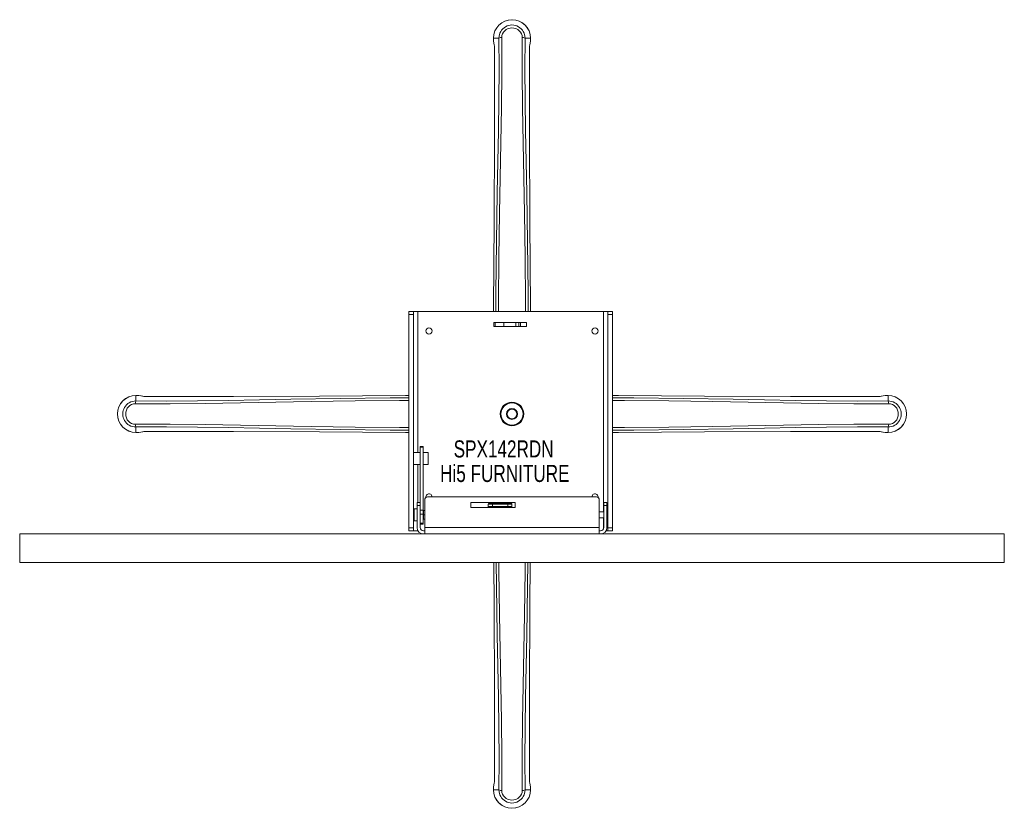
# Model space of a CAD drawing. Header units: inches. Extents: x 20.5 to 62, y 18.2 to 51.4.
import ezdxf

# ---------------------------------------------------------------- set-up
doc = ezdxf.new("R2010")
doc.units = ezdxf.units.IN
doc.header["$MEASUREMENT"] = 0
doc.linetypes.add('SLD-Solid', pattern=[0])
doc.layers.add('HI5-SYMBOLTEXT', color=5, linetype='SLD-Solid')
doc.styles.add('SLDTEXTSTYLE0', font='TXT', dxfattribs={"width": 0.75})

# ---------------------------------------------------------------- blocks, each defined once
blk = doc.blocks.new('SW_NOTE_0')
at = {"layer": 'HI5-SYMBOLTEXT', "color": 0, "char_height": 0.72, "attachment_point": 1, "style": 'SLDTEXTSTYLE0'}
for s, insert in [('SPX142RDN', (0, 0.928)), ('Hi5 FURNITURE', (-0.571, -0.107))]:
    blk.add_mtext(s, dxfattribs=dict(at, insert=insert))

msp = doc.modelspace()

# ---------------------------------------------------------------- linework, layer by layer
at = {"color": 7, "linetype": 'SLD-Solid', "lineweight": 15}
for p, q in [((40.455, 50.665), (40.456, 50.548)), ((40.455, 50.665), (40.456, 50.548)), ((40.459, 50.665), (40.455, 50.665)), ((40.513, 50.665), (40.459, 50.665)), ((40.536, 50.665), (40.513, 50.665)), ((40.539, 50.665), (40.536, 50.665)), ((40.687, 50.665), (40.539, 50.665)), ((41.932, 50.665), (41.784, 50.665)), ((41.935, 50.665), (41.932, 50.665)), ((41.958, 50.665), (41.935, 50.665)), ((42.011, 50.665), (41.958, 50.665)), ((42.015, 50.665), (42.011, 50.665)), ((42.014, 50.548), (42.015, 50.665)), ((42.015, 50.665), (42.014, 50.548)), ((40.456, 50.548), (40.456, 50.544)), ((42.014, 50.544), (42.014, 50.548)), ((40.499, 50.167), (40.499, 49.675)), ((41.971, 50.167), (41.971, 49.701)), ((36.885, 39.136), (37.085, 39.136)), ((36.885, 39.006), (36.885, 39.136)), ((37.085, 39.136), (37.085, 39.006)), ((37.265, 39.136), (37.085, 39.136)), ((37.265, 33.186), (37.265, 39.136)), ((45.095, 39.136), (37.265, 39.136)), ((45.275, 39.136), (45.095, 39.136)), ((45.095, 30.686), (45.095, 39.136)), ((45.475, 39.136), (45.275, 39.136)), ((45.275, 39.006), (45.275, 39.136)), ((45.475, 39.136), (45.475, 39.006)), ((36.885, 39.006), (37.085, 39.006)), ((36.885, 30.016), (36.885, 39.006)), ((37.085, 39.006), (37.085, 30.016)), ((40.465, 38.496), (40.465, 38.676)), ((40.465, 38.676), (40.525, 38.676)), ((40.525, 38.676), (40.525, 38.496)), ((40.525, 38.676), (40.885, 38.676)), ((40.885, 38.496), (40.885, 38.676)), ((40.885, 38.676), (40.897, 38.676)), ((40.897, 38.496), (40.897, 38.676)), ((40.897, 38.676), (41.394, 38.676)), ((41.394, 38.496), (41.394, 38.676)), ((41.394, 38.676), (41.52, 38.676)), ((41.52, 38.676), (41.52, 38.496)), ((41.52, 38.676), (41.59, 38.676)), ((41.59, 38.496), (41.59, 38.676)), ((41.59, 38.676), (41.84, 38.676)), ((41.84, 38.496), (41.84, 38.676)), ((45.475, 39.006), (45.275, 39.006)), ((45.275, 30.016), (45.275, 39.006)), ((45.475, 30.016), (45.475, 39.006)), ((40.525, 38.496), (40.465, 38.496)), ((40.525, 38.496), (40.885, 38.496)), ((40.885, 38.496), (40.897, 38.496)), ((41.394, 38.496), (40.897, 38.496)), ((41.52, 38.496), (41.394, 38.496)), ((41.52, 38.496), (41.59, 38.496)), ((41.84, 38.496), (41.59, 38.496)), ((25.498, 35.59), (25.38, 35.59)), ((25.381, 35.59), (25.498, 35.59)), ((25.381, 35.59), (25.381, 35.586)), ((25.381, 35.586), (25.381, 35.533)), ((25.381, 35.533), (25.381, 35.51)), ((25.381, 35.51), (25.381, 35.507)), ((25.381, 35.507), (25.381, 35.359)), ((25.502, 35.59), (25.498, 35.59)), ((56.972, 35.59), (56.968, 35.59)), ((57.09, 35.59), (56.972, 35.59)), ((57.089, 35.59), (56.972, 35.59)), ((57.089, 35.586), (57.089, 35.59)), ((57.089, 35.533), (57.089, 35.586)), ((57.089, 35.51), (57.089, 35.533)), ((57.089, 35.507), (57.089, 35.51)), ((57.089, 35.359), (57.089, 35.507)), ((25.38, 34.031), (25.498, 34.032)), ((25.381, 34.262), (25.381, 34.114)), ((25.381, 34.114), (25.381, 34.111)), ((25.381, 34.111), (25.381, 34.088)), ((25.381, 34.088), (25.381, 34.035)), ((25.381, 34.035), (25.381, 34.031)), ((25.381, 34.031), (25.498, 34.032)), ((25.498, 34.032), (25.502, 34.032)), ((56.968, 34.032), (56.972, 34.032)), ((56.972, 34.032), (57.09, 34.031)), ((57.089, 34.031), (56.972, 34.032)), ((57.089, 34.114), (57.089, 34.262)), ((57.089, 34.111), (57.089, 34.114)), ((57.089, 34.088), (57.089, 34.111)), ((57.089, 34.035), (57.089, 34.088)), ((57.089, 34.031), (57.089, 34.035)), ((37.49, 33.436), (37.37, 33.436)), ((37.37, 33.406), (37.37, 33.436)), ((37.49, 33.406), (37.37, 33.406)), ((37.37, 33.406), (37.37, 31.081)), ((37.49, 33.406), (37.49, 33.436)), ((37.49, 30.757), (37.49, 33.406)), ((37.085, 33.186), (37.265, 33.186)), ((37.265, 33.186), (37.37, 33.186)), ((37.49, 33.186), (37.705, 33.186)), ((37.705, 33.186), (37.705, 32.686)), ((37.265, 32.686), (37.085, 32.686)), ((37.37, 32.686), (37.265, 32.686)), ((37.265, 31.081), (37.265, 32.686)), ((37.705, 32.686), (37.49, 32.686)), ((37.555, 31.186), (37.555, 30.021)), ((44.79, 31.311), (37.68, 31.311)), ((44.915, 30.021), (44.915, 31.186)), ((37.235, 30.811), (37.117, 30.811)), ((37.117, 30.561), (37.117, 30.811)), ((37.235, 30.956), (37.235, 31.081)), ((37.235, 31.081), (37.37, 31.081)), ((37.235, 30.021), (37.235, 30.956)), ((37.235, 30.956), (37.37, 30.956)), ((37.37, 31.081), (37.37, 30.956)), ((37.37, 30.956), (37.37, 30.021)), ((37.37, 30.757), (37.49, 30.757)), ((37.49, 30.587), (37.49, 30.757)), ((37.501, 30.746), (37.49, 30.731)), ((37.501, 30.746), (37.521, 30.746)), ((37.521, 30.746), (37.555, 30.746)), ((39.495, 31.079), (41.375, 31.079)), ((39.495, 30.863), (39.495, 31.079)), ((40.269, 30.863), (39.495, 30.863)), ((40.415, 31.006), (40.235, 31.006)), ((40.235, 30.906), (40.235, 31.006)), ((40.415, 30.906), (40.235, 30.906)), ((40.235, 30.906), (40.235, 30.863)), ((40.275, 31.046), (40.415, 31.046)), ((40.275, 30.866), (40.415, 30.866)), ((40.275, 30.866), (40.275, 30.863)), ((40.415, 31.006), (40.415, 31.046)), ((40.415, 31.046), (41.055, 31.046)), ((40.415, 30.906), (40.415, 31.006)), ((41.055, 31.006), (40.415, 31.006)), ((40.415, 30.866), (40.415, 30.906)), ((41.055, 30.906), (40.415, 30.906)), ((40.415, 30.866), (41.055, 30.866)), ((41.049, 30.863), (40.421, 30.863)), ((41.055, 31.006), (41.055, 31.046)), ((41.055, 31.046), (41.195, 31.046)), ((41.235, 31.006), (41.055, 31.006)), ((41.055, 30.906), (41.055, 31.006)), ((41.055, 30.866), (41.055, 30.906)), ((41.235, 30.906), (41.055, 30.906)), ((41.055, 30.866), (41.195, 30.866)), ((41.195, 30.863), (41.195, 30.866)), ((41.375, 30.863), (41.201, 30.863)), ((41.235, 31.006), (41.235, 30.906)), ((41.235, 30.906), (41.235, 30.863)), ((41.375, 31.079), (41.375, 30.863)), ((45.1, 31.081), (45.235, 31.081)), ((45.1, 30.956), (45.1, 31.081)), ((45.1, 30.956), (45.1, 30.021)), ((45.235, 30.956), (45.1, 30.956)), ((45.235, 31.081), (45.235, 30.956)), ((45.235, 30.956), (45.235, 30.021)), ((37.117, 30.686), (37.085, 30.686)), ((37.085, 30.436), (37.117, 30.436)), ((37.117, 30.311), (37.117, 30.561)), ((37.117, 30.311), (37.235, 30.311)), ((37.37, 30.587), (37.49, 30.587)), ((37.49, 30.208), (37.49, 30.587)), ((37.49, 30.391), (37.501, 30.376)), ((37.521, 30.376), (37.501, 30.376)), ((37.555, 30.561), (37.521, 30.561)), ((37.555, 30.376), (37.521, 30.376)), ((45.1, 30.686), (44.915, 30.686)), ((44.915, 30.436), (45.1, 30.436)), ((45.095, 29.984), (45.095, 30.436)), ((45.275, 30.686), (45.235, 30.686)), ((45.235, 30.436), (45.275, 30.436)), ((36.885, 30.016), (37.085, 30.016)), ((36.885, 29.886), (36.885, 30.016)), ((37.085, 29.886), (36.885, 29.886)), ((37.085, 30.016), (37.085, 29.886)), ((37.085, 29.886), (37.265, 29.886)), ((37.265, 29.886), (37.265, 29.897)), ((37.265, 29.886), (37.271, 29.886)), ((37.49, 30.208), (37.37, 30.208)), ((37.37, 30.169), (37.49, 30.169)), ((37.49, 30.169), (37.49, 30.208)), ((37.505, 29.886), (37.555, 29.886)), ((37.555, 30.021), (44.915, 30.021)), ((37.555, 29.751), (37.555, 30.021)), ((44.915, 30.021), (44.915, 29.751)), ((44.965, 29.886), (44.915, 29.886)), ((45.199, 29.886), (45.275, 29.886)), ((45.275, 30.016), (45.475, 30.016)), ((45.275, 29.886), (45.275, 30.016)), ((45.475, 29.886), (45.275, 29.886)), ((45.475, 30.016), (45.475, 29.886)), ((20.485, 29.751), (20.485, 28.547)), ((20.485, 29.751), (61.985, 29.751)), ((61.985, 28.547), (61.985, 29.751)), ((20.485, 28.547), (41.235, 28.547)), ((41.235, 28.547), (61.985, 28.547)), ((40.499, 19.455), (40.499, 19.921)), ((41.971, 19.455), (41.971, 19.946)), ((40.456, 19.074), (40.455, 18.957)), ((40.455, 18.957), (40.456, 19.074)), ((40.455, 18.957), (40.459, 18.957)), ((40.456, 19.078), (40.456, 19.074)), ((40.459, 18.957), (40.513, 18.957)), ((40.513, 18.957), (40.536, 18.957)), ((40.536, 18.957), (40.539, 18.957)), ((40.539, 18.957), (40.686, 18.957)), ((41.784, 18.957), (41.932, 18.957)), ((41.932, 18.957), (41.935, 18.957)), ((41.935, 18.957), (41.958, 18.957)), ((41.958, 18.957), (42.011, 18.957)), ((42.011, 18.957), (42.015, 18.957)), ((42.014, 19.074), (42.014, 19.078)), ((42.015, 18.957), (42.014, 19.074)), ((42.015, 18.957), (42.014, 19.074))]:
    msp.add_line(p, q, dxfattribs=at)
at = {"color": 7, "linetype": 'SLD-Solid', "lineweight": 15, "flags": 128}
for points in [[(40.804, 50.689), (40.81, 50.768), (40.834, 50.844), (40.874, 50.914), (40.928, 50.976), (40.994, 51.025), (41.07, 51.062), (41.151, 51.084), (41.235, 51.092), (41.319, 51.084), (41.4, 51.062), (41.476, 51.025), (41.542, 50.976), (41.596, 50.914), (41.636, 50.844), (41.66, 50.768), (41.666, 50.689)], [(40.455, 50.665), (40.455, 50.665), (40.455, 50.665)], [(40.555, 39.136), (40.559, 39.953), (40.582, 42.045), (40.614, 44.136), (40.638, 45.447), (40.661, 46.757), (40.681, 48.064), (40.692, 49.367), (40.687, 50.665)], [(40.664, 39.136), (40.666, 39.551), (40.685, 41.416), (40.713, 43.279), (40.74, 44.767), (40.77, 46.253), (40.795, 47.737), (40.81, 49.216), (40.804, 50.689)], [(41.666, 50.689), (41.66, 49.216), (41.675, 47.737), (41.701, 46.253), (41.73, 44.767), (41.757, 43.279), (41.785, 41.416), (41.804, 39.551), (41.806, 39.136)], [(41.915, 39.136), (41.911, 39.953), (41.888, 42.045), (41.856, 44.136), (41.832, 45.447), (41.809, 46.757), (41.789, 48.064), (41.778, 49.367), (41.783, 50.665)], [(42.015, 50.665), (42.015, 50.665), (42.015, 50.665)], [(40.456, 50.548), (40.469, 50.454), (40.485, 50.38)], [(40.456, 50.548), (40.456, 50.548), (40.456, 50.548)], [(40.456, 50.544), (40.468, 50.457), (40.486, 50.369)], [(40.485, 50.38), (40.485, 50.375), (40.486, 50.369)], [(41.984, 50.369), (42, 50.447), (42.014, 50.544)], [(41.984, 50.369), (41.985, 50.375), (41.985, 50.38)], [(42.014, 50.548), (42.001, 50.454), (41.985, 50.38)], [(42.014, 50.548), (42.014, 50.548), (42.014, 50.548)], [(40.499, 50.167), (40.498, 50.167), (40.5, 50.166), (40.5, 50.166)], [(40.5, 50.166), (40.501, 49.886), (40.502, 49.675)], [(41.968, 49.7), (41.969, 49.884), (41.97, 50.166)], [(41.969, 50.166), (41.97, 50.166), (41.972, 50.167), (41.971, 50.167)], [(40.499, 49.675), (40.498, 46.543), (40.479, 42.919), (40.454, 39.294), (40.453, 39.136)], [(41.971, 49.701), (41.972, 46.543), (41.991, 42.919), (42.016, 39.294), (42.017, 39.136)], [(25.357, 35.241), (26.83, 35.236), (28.309, 35.251), (29.792, 35.276), (31.279, 35.305), (32.767, 35.333), (34.63, 35.361), (36.495, 35.379), (36.885, 35.381)], [(25.381, 35.59), (25.381, 35.591), (25.381, 35.59)], [(36.885, 35.491), (36.093, 35.486), (34, 35.464), (31.91, 35.432), (30.598, 35.408), (29.289, 35.384), (27.982, 35.365), (26.679, 35.354), (25.381, 35.359)], [(25.498, 35.59), (25.592, 35.577), (25.666, 35.561)], [(25.498, 35.59), (25.498, 35.59), (25.498, 35.59)], [(25.677, 35.559), (25.599, 35.576), (25.502, 35.59)], [(25.677, 35.559), (25.671, 35.561), (25.666, 35.561)], [(25.879, 35.547), (26.345, 35.547), (29.503, 35.548), (33.127, 35.566), (36.752, 35.592), (36.885, 35.593)], [(25.879, 35.547), (25.879, 35.547), (25.879, 35.547)], [(56.591, 35.547), (56.1, 35.547), (52.967, 35.548), (49.343, 35.566), (45.718, 35.592), (45.475, 35.594)], [(45.475, 35.491), (46.377, 35.486), (48.47, 35.464), (50.56, 35.432), (51.872, 35.408), (53.181, 35.384), (54.488, 35.365), (55.791, 35.354), (57.089, 35.359)], [(45.475, 35.382), (45.975, 35.379), (47.84, 35.361), (49.703, 35.333), (51.192, 35.305), (52.678, 35.276), (54.161, 35.251), (55.64, 35.236), (57.113, 35.241)], [(56.591, 35.547), (56.591, 35.547), (56.591, 35.547)], [(56.968, 35.59), (56.881, 35.578), (56.794, 35.559)], [(56.804, 35.561), (56.799, 35.561), (56.794, 35.559)], [(56.972, 35.59), (56.878, 35.577), (56.804, 35.561)], [(56.972, 35.59), (56.972, 35.59), (56.972, 35.59)], [(57.089, 35.59), (57.089, 35.591), (57.089, 35.59)], [(25.357, 34.38), (25.278, 34.386), (25.202, 34.409), (25.131, 34.449), (25.07, 34.504), (25.02, 34.57), (24.984, 34.645), (24.962, 34.727), (24.954, 34.811), (24.962, 34.895), (24.984, 34.976), (25.02, 35.051), (25.07, 35.118), (25.131, 35.172), (25.202, 35.212), (25.278, 35.236), (25.357, 35.241)], [(57.113, 35.241), (57.192, 35.236), (57.268, 35.212), (57.339, 35.172), (57.4, 35.118), (57.45, 35.051), (57.486, 34.976), (57.509, 34.895), (57.516, 34.811), (57.509, 34.727), (57.486, 34.645), (57.45, 34.57), (57.4, 34.504), (57.339, 34.449), (57.268, 34.409), (57.192, 34.386), (57.113, 34.38)], [(36.885, 34.24), (36.495, 34.242), (34.63, 34.261), (32.767, 34.289), (31.279, 34.316), (29.792, 34.345), (28.309, 34.371), (26.83, 34.386), (25.357, 34.38)], [(36.885, 34.131), (36.093, 34.135), (34, 34.157), (31.91, 34.19), (30.598, 34.214), (29.289, 34.237), (27.982, 34.257), (26.679, 34.267), (25.381, 34.263)], [(25.381, 34.031), (25.381, 34.031), (25.381, 34.031)], [(25.498, 34.032), (25.592, 34.045), (25.666, 34.06)], [(25.498, 34.032), (25.498, 34.032), (25.498, 34.032)], [(25.502, 34.032), (25.589, 34.044), (25.677, 34.062)], [(25.666, 34.06), (25.671, 34.061), (25.677, 34.062)], [(25.879, 34.074), (26.371, 34.074), (29.503, 34.074), (33.127, 34.055), (36.752, 34.03), (36.885, 34.029)], [(25.879, 34.074), (25.879, 34.074), (25.879, 34.074)], [(57.113, 34.38), (55.64, 34.386), (54.161, 34.371), (52.678, 34.345), (51.192, 34.316), (49.703, 34.289), (47.84, 34.261), (45.975, 34.242), (45.475, 34.239)], [(45.475, 34.13), (46.377, 34.135), (48.47, 34.157), (50.56, 34.19), (51.872, 34.214), (53.181, 34.237), (54.488, 34.257), (55.791, 34.267), (57.089, 34.263)], [(56.591, 34.074), (56.125, 34.074), (52.967, 34.074), (49.343, 34.055), (45.718, 34.03), (45.475, 34.028)], [(56.591, 34.074), (56.591, 34.074), (56.591, 34.074)], [(56.794, 34.062), (56.799, 34.061), (56.804, 34.06)], [(56.794, 34.062), (56.871, 34.046), (56.968, 34.032)], [(56.972, 34.032), (56.878, 34.045), (56.804, 34.06)], [(56.972, 34.032), (56.972, 34.032), (56.972, 34.032)], [(57.089, 34.031), (57.089, 34.031), (57.089, 34.031)], [(40.499, 19.921), (40.498, 23.078), (40.479, 26.703), (40.466, 28.547)], [(40.571, 28.547), (40.582, 27.576), (40.614, 25.486), (40.638, 24.174), (40.661, 22.865), (40.681, 21.558), (40.692, 20.255), (40.687, 18.957)], [(40.804, 18.932), (40.81, 20.406), (40.795, 21.885), (40.77, 23.368), (40.74, 24.854), (40.713, 26.343), (40.685, 28.206), (40.682, 28.547)], [(41.788, 28.547), (41.785, 28.206), (41.757, 26.343), (41.73, 24.854), (41.701, 23.368), (41.675, 21.885), (41.66, 20.406), (41.666, 18.932)], [(41.899, 28.547), (41.888, 27.576), (41.856, 25.486), (41.832, 24.174), (41.809, 22.865), (41.789, 21.558), (41.778, 20.255), (41.783, 18.957)], [(41.971, 19.946), (41.972, 23.078), (41.991, 26.703), (42.004, 28.547)], [(40.502, 19.921), (40.501, 19.737), (40.5, 19.455)], [(41.97, 19.455), (41.969, 19.736), (41.968, 19.947)], [(40.486, 19.252), (40.47, 19.175), (40.456, 19.078)], [(40.456, 19.074), (40.469, 19.167), (40.485, 19.241)], [(40.486, 19.252), (40.485, 19.247), (40.485, 19.241)], [(40.501, 19.455), (40.5, 19.455), (40.498, 19.455), (40.499, 19.455)], [(41.971, 19.455), (41.972, 19.455), (41.97, 19.455), (41.97, 19.455)], [(41.985, 19.241), (41.985, 19.247), (41.984, 19.252)], [(42.014, 19.078), (42.002, 19.165), (41.984, 19.252)], [(42.014, 19.074), (42.001, 19.167), (41.985, 19.241)], [(40.455, 18.957), (40.455, 18.957), (40.455, 18.957)], [(40.456, 19.074), (40.456, 19.074), (40.456, 19.074)], [(41.666, 18.932), (41.66, 18.854), (41.636, 18.777), (41.596, 18.707), (41.542, 18.646), (41.476, 18.596), (41.4, 18.56), (41.319, 18.537), (41.235, 18.53), (41.151, 18.537), (41.07, 18.56), (40.994, 18.596), (40.928, 18.646), (40.874, 18.707), (40.834, 18.777), (40.81, 18.854), (40.804, 18.932)], [(42.014, 19.074), (42.014, 19.074), (42.014, 19.074)], [(42.015, 18.957), (42.015, 18.957), (42.015, 18.957)]]:
    msp.add_lwpolyline(points, dxfattribs=at)
at = {"color": 7, "linetype": 'SLD-Solid', "lineweight": 15}
for centre, radius in [((37.735, 38.311), 0.133), ((44.735, 38.311), 0.133), ((41.235, 34.811), 0.5), ((41.235, 34.811), 0.47), ((41.235, 34.811), 0.229), ((41.235, 34.811), 0.208)]:
    msp.add_circle(centre, radius, dxfattribs=at)
for centre, radius, start, end in [((41.235, 50.66), 0.78, 0, 179.6393), ((41.235, 50.66), 0.78, 0.3688, 179.6312), ((41.235, 50.669), 0.548, 359.5913, 180.4087), ((40.801, 50.408), 0.281, 89.358, 113.9459), ((41.666, 50.394), 0.295, 66.6392, 90.0557), ((40.486, 50.548), 0.03, 180.3597, 185.4274), ((39.287, 50.194), 1.212, 358.7179, 8.8308), ((43.183, 50.194), 1.211, 171.1648, 181.2844), ((25.386, 34.811), 0.78, 90, 269.6393), ((25.386, 34.811), 0.78, 90.3688, 269.6312), ((25.377, 34.811), 0.548, 89.5913, 270.4087), ((25.652, 35.242), 0.295, 156.6392, 180.0558), ((25.852, 36.758), 1.212, 261.1648, 271.2844), ((56.618, 36.759), 1.212, 268.7179, 278.8308), ((56.972, 35.56), 0.03, 90.3597, 95.4274), ((57.084, 34.811), 0.78, 270, 89.6393), ((57.084, 34.811), 0.78, 270.3688, 89.6312), ((56.832, 35.245), 0.281, 359.3594, 23.9445), ((57.093, 34.811), 0.548, 269.5913, 90.4087), ((25.638, 34.377), 0.281, 179.358, 203.9459), ((25.498, 34.062), 0.03, 270.3597, 275.4274), ((25.852, 32.862), 1.212, 88.7179, 98.8309), ((56.618, 32.863), 1.212, 81.1648, 91.2845), ((56.818, 34.38), 0.295, 336.6392, 0.0557), ((37.68, 31.186), 0.125, 90, 180), ((37.735, 31.311), 0.133, 360, 190.9104), ((44.735, 31.311), 0.133, 349.0896, 180), ((44.79, 31.186), 0.125, 0, 90), ((37.727, 30.653), 0.226, 155.8743, 204.1257), ((40.275, 31.006), 0.04, 90, 180), ((40.275, 30.906), 0.04, 180, 270), ((41.195, 31.006), 0.04, 0, 90), ((41.195, 30.906), 0.04, 270, 360), ((37.727, 30.468), 0.226, 155.8742, 204.1258), ((37.505, 30.021), 0.27, 180, 270), ((37.505, 30.021), 0.135, 180, 270), ((44.965, 30.021), 0.27, 270, 0), ((44.965, 30.021), 0.135, 270, 0), ((39.288, 19.428), 1.212, 351.1648, 1.2844), ((43.183, 19.428), 1.212, 178.7179, 188.8309), ((41.235, 18.962), 0.78, 180, 359.6393), ((41.235, 18.962), 0.78, 180.3688, 359.6312), ((40.804, 19.227), 0.295, 246.6392, 270.0558), ((41.235, 18.953), 0.548, 179.5913, 0.4087), ((41.669, 19.214), 0.281, 269.3594, 293.9445), ((41.984, 19.073), 0.03, 0.3597, 5.4274)]:
    msp.add_arc(centre, radius, start, end, dxfattribs=at)

# ---------------------------------------------------------------- block references
at = {"layer": 'HI5-SYMBOLTEXT', "color": 5}
msp.add_blockref('SW_NOTE_0', (38.776, 32.77), dxfattribs=at)

doc.saveas('drawing.dxf')
